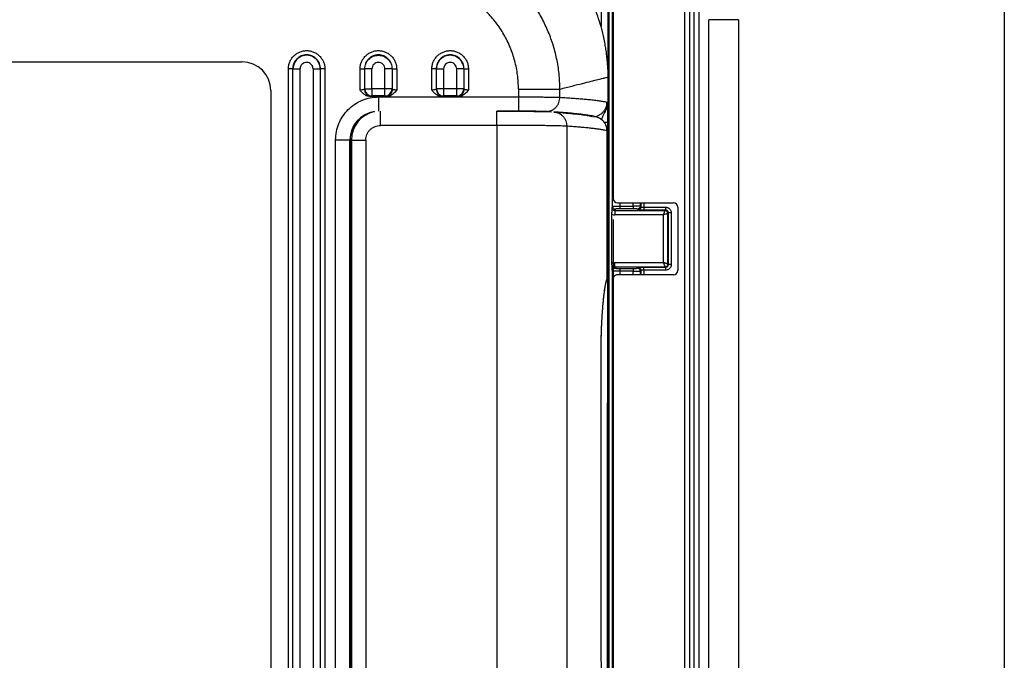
# Model space of a CAD drawing. Extents: x 3 to 428, y 3 to 275.
# Tile 40 of 42: x 368 to 428, y 144 to 183. Entities that reach past the tile are written whole.
import ezdxf

# ---------------------------------------------------------------- set-up
doc = ezdxf.new("R2010")
doc.units = 0
doc.linetypes.add('SLD-SOLID', pattern=[0])
doc.layers.get('0').update_dxf_attribs({"linetype": 'CONTINUOUS'})
doc.layers.add('BORDER', color=7, linetype='SLD-SOLID')
doc.layers.add('DIMENSION', color=7, linetype='SLD-SOLID')
doc.styles.add('SLDTEXTSTYLE1', font='Gothic.ttf', dxfattribs={"width": 0.913})
doc.dimstyles.new('SLDDIMSTYLE2', dxfattribs={"dimtxt": 3.175, "dimasz": 3.302, "dimexe": 0, "dimexo": 0.0625, "dimgap": 0.79375, "dimtad": 0, "dimtih": 1, "dimtoh": 1, "dimdec": 0, "dimlfac": 1.142857, "dimrnd": 1e-09, "dimzin": 12, "dimdsep": 46, "dimtxsty": 'SLDTEXTSTYLE1', "dimsah": 1, "dimcen": 0.09, "dimadec": 0, "dimazin": 0, "dimtfac": 1, "dimtdec": 0, "dimtofl": 0, "dimtmove": 0, "dimatfit": 3, "dimfxl": 1, "dimtolj": 1, "dimtzin": 12, "dimarcsym": 0})

# ---------------------------------------------------------------- blocks, each defined once
blk = doc.blocks.new('_D_7')
at = {"layer": 'DIMENSION'}
for p, q in [((292.199, 170.543), (292.199, 93.039)), ((403.955, 170.543), (403.955, 93.039)), ((292.199, 96.214), (346.197, 96.214)), ((403.955, 96.214), (353.235, 96.214))]:
    blk.add_line(p, q, dxfattribs=at)
for points in [[(292.199, 96.214), (295.501, 95.706), (295.501, 96.722)], [(403.955, 96.214), (400.653, 96.722), (400.653, 95.706)]]:
    blk.add_solid(points, dxfattribs=at)
at = {"layer": 'DIMENSION', "insert": (346.197, 97.75), "char_height": 3.175, "attachment_point": 1, "style": 'SLDTEXTSTYLE1'}
blk.add_mtext('128', dxfattribs=at)
blk = doc.blocks.new('_D_9')
at = {"layer": 'DIMENSION'}
for p, q in [((403.955, 170.543), (403.955, 93.039)), ((411.593, 122.068), (411.593, 93.039)), ((403.955, 96.214), (411.593, 96.214)), ((411.593, 96.214), (418.624, 96.214))]:
    blk.add_line(p, q, dxfattribs=at)
for points in [[(403.955, 96.214), (407.257, 95.706), (407.257, 96.722)], [(411.593, 96.214), (408.291, 96.722), (408.291, 95.706)]]:
    blk.add_solid(points, dxfattribs=at)
at = {"layer": 'DIMENSION', "insert": (418.624, 97.75), "char_height": 3.175, "attachment_point": 1, "style": 'SLDTEXTSTYLE1'}
blk.add_mtext('9', dxfattribs=at)

msp = doc.modelspace()

# ---------------------------------------------------------------- linework, layer by layer
at = {"color": 7, "linetype": 'SLD-SOLID'}
for p, q in [((403.6508, 179.2146), (403.6508, 187.9656)), ((403.7084, 142.5697), (403.7084, 187.9656)), ((403.9169, 171.3478), (403.9169, 187.9656)), ((403.955, 187.9656), (403.955, 171.8131)), ((408.33, 132.0269), (408.33, 185.201)), ((409.205, 132.0269), (409.205, 185.201)), ((411.5934, 182.7156), (409.7821, 182.7156)), ((411.5934, 182.7156), (411.5934, 132.0269)), ((314.8271, 180.1519), (381.3271, 180.1519)), ((384.1491, 124.5894), (384.1491, 179.7144)), ((384.4106, 179.7144), (384.4106, 124.5892)), ((384.4106, 179.7144), (384.4312, 179.7144)), ((384.4312, 179.7144), (384.8671, 179.7144)), ((384.4312, 124.5894), (384.4312, 179.7144)), ((384.8671, 124.5894), (384.8671, 179.7144)), ((385.6622, 179.7144), (386.098, 179.7144)), ((385.6622, 179.7144), (385.6622, 124.5894)), ((386.098, 179.7144), (386.1187, 179.7147)), ((386.098, 179.7144), (386.098, 124.5894)), ((386.1187, 124.5893), (386.1187, 179.7147)), ((386.3802, 179.7144), (386.3802, 124.5894)), ((388.5241, 178.4265), (388.5241, 179.7144)), ((388.8062, 179.7144), (388.7856, 179.7144)), ((388.7856, 179.7144), (388.7856, 178.4824)), ((388.8062, 178.5031), (388.8062, 179.7144)), ((389.2421, 178.5031), (389.2421, 179.7144)), ((390.0372, 178.5031), (390.0372, 179.7144)), ((390.473, 179.7146), (390.473, 178.5031)), ((390.4937, 179.7144), (390.473, 179.7146)), ((390.4937, 178.4824), (390.4937, 179.7144)), ((390.7552, 179.7144), (390.7552, 178.4265)), ((392.8991, 178.4265), (392.8991, 179.7144)), ((393.1606, 179.7144), (393.1812, 179.7144)), ((393.1606, 179.7144), (393.1606, 178.4824)), ((393.1812, 179.7144), (393.6171, 179.7144)), ((393.1812, 178.5031), (393.1812, 179.7144)), ((393.6171, 179.7144), (393.6171, 178.5031)), ((394.848, 179.7144), (394.4122, 179.7144)), ((394.4122, 178.5031), (394.4122, 179.7144)), ((394.848, 179.7144), (394.848, 178.5031)), ((394.8687, 179.7144), (394.848, 179.7144)), ((394.8687, 178.4824), (394.8687, 179.7144)), ((395.1302, 179.7144), (395.1302, 178.4265)), ((403.6508, 179.2146), (403.6396, 179.2156)), ((403.6396, 126.8381), (403.6396, 179.2156)), ((383.0771, 178.4019), (383.0771, 127.6519)), ((388.7856, 178.4824), (388.8062, 178.5031)), ((388.8062, 178.5031), (388.9465, 178.5031)), ((388.9465, 178.5031), (389.2421, 178.5031)), ((389.2421, 178.5031), (389.2421, 178.0672)), ((390.0372, 178.5031), (389.2421, 178.5031)), ((390.3327, 178.5031), (390.0372, 178.5031)), ((390.0372, 178.0672), (390.0372, 178.5031)), ((390.473, 178.5031), (390.3327, 178.5031)), ((390.4937, 178.4824), (390.473, 178.5031)), ((393.1812, 178.5031), (393.1606, 178.4824)), ((393.3215, 178.5031), (393.1812, 178.5031)), ((393.6171, 178.5031), (393.3215, 178.5031)), ((393.6171, 178.5031), (393.6171, 178.0672)), ((394.4122, 178.5031), (393.6171, 178.5031)), ((394.7077, 178.5031), (394.4122, 178.5031)), ((394.4122, 178.0672), (394.4122, 178.5031)), ((394.848, 178.5031), (394.7077, 178.5031)), ((394.8687, 178.4824), (394.848, 178.5031)), ((398.1805, 178.4869), (398.1802, 178.0105)), ((400.7062, 177.9877), (400.7065, 178.4852)), ((389.1562, 178.0256), (389.2214, 178.0466)), ((390.123, 178.0256), (389.1562, 178.0256)), ((389.2421, 178.0672), (389.2214, 178.0466)), ((390.0372, 178.0672), (389.2421, 178.0672)), ((389.6544, 178.0105), (398.1802, 178.0105)), ((390.0578, 178.0466), (390.0372, 178.0672)), ((390.123, 178.0256), (390.0578, 178.0466)), ((393.5964, 178.0466), (393.5312, 178.0256)), ((394.498, 178.0256), (393.5312, 178.0256)), ((393.6171, 178.0672), (393.5964, 178.0466)), ((394.4122, 178.0672), (393.6171, 178.0672)), ((394.4328, 178.0466), (394.4122, 178.0672)), ((394.498, 178.0256), (394.4328, 178.0466)), ((402.9282, 176.7776), (402.8114, 176.7999)), ((396.8691, 176.2733), (389.7621, 176.2733)), ((396.8691, 176.2733), (396.8691, 130.743)), ((401.1254, 176.2263), (401.1254, 130.7899)), ((403.5817, 166.8738), (403.5817, 175.9444)), ((403.5826, 166.8544), (403.5826, 175.9463)), ((387.0298, 131.6654), (387.0298, 175.3859)), ((387.9046, 131.6653), (387.9046, 175.3859)), ((387.9127, 175.3778), (387.9046, 175.3859)), ((387.9127, 175.3778), (387.9127, 131.6734)), ((387.997, 175.3831), (387.997, 131.6331)), ((387.9971, 175.3831), (388.872, 175.3831)), ((388.872, 175.3831), (388.872, 131.6331)), ((403.8861, 171.2554), (403.9169, 171.3478)), ((404.0919, 171.173), (404.0608, 171.0799)), ((404.2176, 171.5506), (407.63, 171.5506)), ((404.3543, 171.3613), (405.1669, 171.3613)), ((405.1669, 171.1866), (404.3543, 171.1866)), ((405.1669, 171.3613), (405.1669, 171.1866)), ((405.472, 171.1306), (405.4291, 171.1735)), ((405.6468, 171.3053), (405.6038, 171.3483)), ((405.8216, 171.2879), (407.1487, 171.2879)), ((405.8216, 171.1197), (405.8216, 171.1132)), ((407.1487, 171.1132), (405.8216, 171.1132)), ((407.1154, 171.0799), (407.1487, 171.1132)), ((407.1487, 171.2879), (407.1487, 171.1132)), ((407.8925, 171.2881), (407.8925, 167.4381)), ((403.8816, 167.8876), (403.8816, 170.8562)), ((404.0608, 171.0799), (404.0608, 170.8177)), ((404.0608, 171.0799), (407.1154, 171.0799)), ((407.028, 170.8177), (404.0608, 170.8177)), ((407.028, 167.926), (407.028, 170.8177)), ((407.2901, 170.9051), (407.3234, 170.9384)), ((407.2901, 167.8386), (407.2901, 170.9051)), ((407.3234, 167.8053), (407.3234, 170.9384)), ((407.4982, 170.9384), (407.4982, 167.8053)), ((403.9169, 167.396), (403.8861, 167.4883)), ((404.0608, 167.926), (407.028, 167.926)), ((404.0608, 167.6639), (407.1154, 167.6639)), ((404.0608, 167.6639), (404.0919, 167.5707)), ((404.3543, 167.5572), (405.1669, 167.5572)), ((405.4291, 167.5702), (405.472, 167.6132)), ((405.8216, 167.6306), (407.1487, 167.6306)), ((405.8216, 167.4558), (405.8216, 167.6306)), ((407.1487, 167.6306), (407.1154, 167.6639)), ((407.1487, 167.6306), (407.1487, 167.4558)), ((407.2901, 167.8386), (407.3234, 167.8053)), ((407.4982, 167.8053), (407.3234, 167.8053)), ((403.9169, 138.6578), (403.9169, 167.396)), ((403.955, 166.9131), (403.955, 139.1406)), ((407.63, 167.1756), (404.2176, 167.1756)), ((405.1669, 167.3824), (404.3543, 167.3824)), ((405.6038, 167.3955), (405.6468, 167.4384)), ((407.1487, 167.4558), (405.8216, 167.4558)), ((403.5817, 166.8738), (403.5805, 166.8544)), ((403.2147, 144.7581), (403.2147, 162.2581)), ((403.2163, 144.7558), (403.2163, 162.2611))]:
    msp.add_line(p, q, dxfattribs=at)
at = {"color": 8, "linetype": 'SLD-SOLID'}
for p, q in [((403.2134, 186.5053), (403.2134, 182.2976)), ((408.6334, 132.0269), (408.6334, 185.201)), ((408.9015, 132.0269), (408.9015, 185.201)), ((409.7821, 132.0269), (409.7821, 182.7156)), ((389.7621, 176.2733), (389.7621, 177.1419)), ((396.8691, 176.2733), (396.8691, 177.1419)), ((396.8691, 177.1356), (398.1802, 177.1356)), ((399.8642, 177.1134), (400.1996, 177.0914)), ((403.5806, 175.9444), (403.5817, 175.9444)), ((403.6069, 176.4562), (403.5838, 140.1842)), ((404.3543, 171.5506), (404.3543, 171.3613)), ((405.1669, 171.3613), (405.1669, 171.5506)), ((405.6038, 171.5506), (405.6038, 171.3483)), ((405.6468, 171.5506), (405.6468, 171.3053)), ((405.8216, 171.5506), (405.8216, 171.2879)), ((404.3543, 167.3824), (404.3543, 167.1756)), ((405.1669, 167.1756), (405.1669, 167.3824)), ((405.6038, 167.3955), (405.6038, 167.1756)), ((405.6468, 167.4384), (405.6468, 167.1756)), ((405.8216, 167.4558), (405.8216, 167.1756)), ((403.2147, 162.2581), (403.2148, 162.2581))]:
    msp.add_line(p, q, dxfattribs=at)
at = {"color": 7, "linetype": 'SLD-SOLID'}
for centre, radius, start, end in [((381.3271, 178.4019), 1.75, 360, 90), ((385.2646, 179.7144), 0.8334, 0, 180.000003), ((394.0146, 179.7144), 0.8334, 360, 180.000003), ((389.2253, 178.4863), 0.4398, 180.508119, 269.491881), ((389.246, 178.507), 0.4397, 180.507507, 269.492493), ((390.0333, 178.507), 0.4398, 270.508335, 359.491665), ((393.6003, 178.4863), 0.4398, 180.508119, 269.491881), ((393.621, 178.507), 0.4398, 180.508119, 269.491881), ((394.4083, 178.507), 0.4398, 270.508119, 359.491881), ((389.7621, 175.3831), 1.765, 101.750316, 180), ((404.0919, 171.3481), 0.1751, 180.096345, 269.972544), ((405.4715, 171.3059), 0.1753, 270.183836, 359.817767), ((407.63, 171.2881), 0.2625, 0, 90), ((407.1148, 170.9046), 0.1753, 0.181696, 89.816701), ((404.0919, 167.3957), 0.1751, 90.027233, 179.903878), ((405.4285, 167.3949), 0.1753, 0.184375, 89.816159), ((407.63, 167.4381), 0.2625, 270, 0)]:
    msp.add_arc(centre, radius, start, end, dxfattribs=at)
at = {"color": 8, "linetype": 'SLD-SOLID'}
msp.add_arc((389.6344, 175.3956), 1.7298, 97.685415, 180.324191, dxfattribs=at)
at = {"color": 7, "linetype": 'SLD-SOLID'}
for centre, major_axis, start_param, end_param in [((404.2176, 171.8131), (-0.2626, 0), 0, 1.5707963), ((404.2176, 166.9131), (0.2626, 0), 1.5707963, 3.1415927)]:
    msp.add_ellipse(centre, major_axis=major_axis, ratio=0.9996573, start_param=start_param, end_param=end_param, dxfattribs=at)
for points, knots in [([(400.7065, 178.4852), (400.6955, 178.8001), (400.6737, 179.4255), (400.5214, 180.347), (400.2876, 181.2367), (399.9698, 182.0869), (399.5764, 182.8909), (399.1143, 183.6429), (398.5905, 184.3377), (398.0072, 184.9777), (397.3642, 185.5622), (396.6608, 186.0897), (395.9025, 186.5523), (395.0952, 186.9436), (394.2452, 187.2578), (393.3596, 187.4875), (392.4463, 187.6362), (391.8276, 187.6572), (391.5168, 187.6677)], [0, 0, 0, 0, 0.0655642, 0.1302516, 0.194027, 0.2569246, 0.3189747, 0.3801636, 0.4404797, 0.4999266, 0.5602462, 0.6211903, 0.682763, 0.7449515, 0.8077437, 0.8711715, 0.9352693, 1, 1, 1, 1]), ([(398.1805, 178.4869), (398.1698, 178.7763), (398.1484, 179.3559), (397.972, 180.2108), (397.6945, 181.0379), (397.308, 181.8227), (396.8222, 182.5509), (396.245, 183.2097), (395.5862, 183.7871), (394.8578, 184.2734), (394.0724, 184.6601), (393.2446, 184.938), (392.3889, 185.1147), (391.8086, 185.136), (391.5188, 185.1467)], [0, 0, 0, 0, 0.082974, 0.1661376, 0.2493742, 0.3327058, 0.4163536, 0.499822, 0.5832686, 0.6669538, 0.7503812, 0.8336545, 0.9169211, 1, 1, 1, 1]), ([(403.2134, 182.2976), (403.1505, 182.5083), (403.0248, 182.9297), (402.788, 183.549), (402.5183, 184.1581), (402.3076, 184.5511), (402.2022, 184.7476)], [0, 0, 0, 0, 0.2482522, 0.4965002, 0.7482469, 1, 1, 1, 1]), ([(403.6508, 179.2146), (403.6509, 179.3284), (403.6511, 179.5666), (403.6266, 179.8995), (403.5894, 180.2474), (403.559, 180.579), (403.5162, 180.9115), (403.4577, 181.2574), (403.3831, 181.6219), (403.3004, 181.9764), (403.2407, 182.1969), (403.2134, 182.2976)], [0, 0, 0, 0, 0.1082464, 0.2265614, 0.3321266, 0.4467473, 0.5456188, 0.6536414, 0.7830465, 0.9009509, 1, 1, 1, 1]), ([(384.1491, 179.7144), (384.1532, 179.7876), (384.1613, 179.9339), (384.2286, 180.1448), (384.3315, 180.3394), (384.472, 180.5094), (384.642, 180.6491), (384.8365, 180.752), (385.0471, 180.8163), (385.2662, 180.8369), (385.4853, 180.8156), (385.6955, 180.7508), (385.8896, 180.6474), (386.059, 180.5076), (386.1989, 180.3375), (386.3012, 180.1432), (386.3682, 179.9329), (386.3762, 179.7873), (386.3802, 179.7144)], [0, 0, 0, 0, 0.062668, 0.1251755, 0.1879988, 0.2504828, 0.3128761, 0.375513, 0.4379143, 0.5004989, 0.5629236, 0.6254372, 0.6878727, 0.7503245, 0.812545, 0.8754055, 0.9375944, 1, 1, 1, 1]), ([(388.5241, 179.7144), (388.5281, 179.7872), (388.5361, 179.9328), (388.603, 180.1431), (388.7053, 180.3374), (388.8451, 180.5075), (389.0146, 180.6474), (389.2086, 180.7507), (389.4189, 180.8156), (389.6378, 180.8368), (389.857, 180.8163), (390.0675, 180.7521), (390.2621, 180.6491), (390.4321, 180.5095), (390.5726, 180.3395), (390.6755, 180.145), (390.743, 179.934), (390.7511, 179.7877), (390.7552, 179.7144)], [0, 0, 0, 0, 0.0623474, 0.1246023, 0.1873655, 0.2497225, 0.3120186, 0.3745877, 0.4369653, 0.4995245, 0.5619698, 0.6245002, 0.6869961, 0.7495295, 0.8118745, 0.8748091, 0.9372629, 1, 1, 1, 1]), ([(392.8991, 179.7144), (392.9032, 179.7876), (392.9113, 179.9339), (392.9786, 180.1448), (393.0815, 180.3394), (393.222, 180.5094), (393.392, 180.6491), (393.5865, 180.752), (393.7971, 180.8163), (394.0162, 180.8369), (394.2353, 180.8156), (394.4455, 180.7508), (394.6396, 180.6474), (394.809, 180.5076), (394.9489, 180.3375), (395.0512, 180.1432), (395.1182, 179.9329), (395.1262, 179.7873), (395.1302, 179.7144)], [0, 0, 0, 0, 0.062668, 0.1251757, 0.1879985, 0.2504825, 0.3128758, 0.3755127, 0.437914, 0.5004986, 0.5629232, 0.6254368, 0.6878723, 0.7503247, 0.8125446, 0.8754055, 0.9375944, 1, 1, 1, 1]), ([(386.1187, 179.7147), (386.1058, 179.8264), (386.08, 180.0499), (385.8825, 180.3341), (385.6002, 180.524), (385.2645, 180.5906), (384.9288, 180.5239), (384.6466, 180.334), (384.4491, 180.0497), (384.4234, 179.8262), (384.4106, 179.7144)], [0, 0, 0, 0, 0.1249997, 0.2499999, 0.3749996, 0.4999995, 0.6250001, 0.7499998, 0.8749998, 1, 1, 1, 1]), ([(385.6622, 179.7144), (385.6566, 179.7643), (385.6453, 179.867), (385.5558, 179.9995), (385.4243, 180.0899), (385.2676, 180.1224), (385.1104, 180.0922), (384.9779, 180.0039), (384.8852, 179.8712), (384.8731, 179.7666), (384.8671, 179.7144)], [0, 0, 0, 0, 0.120111, 0.2466988, 0.3721083, 0.4976791, 0.6232768, 0.748848, 0.8744346, 1, 1, 1, 1]), ([(390.4937, 179.7144), (390.4808, 179.8262), (390.4551, 180.0497), (390.2576, 180.334), (389.9753, 180.5239), (389.6396, 180.5906), (389.3039, 180.5239), (389.0216, 180.334), (388.8241, 180.0497), (388.7984, 179.8262), (388.7856, 179.7144)], [0, 0, 0, 0, 0.1250001, 0.2499997, 0.3749994, 0.5000001, 0.6249995, 0.7500003, 0.8749999, 1, 1, 1, 1]), ([(388.8062, 179.7144), (388.8188, 179.8234), (388.8438, 180.0416), (389.0365, 180.319), (389.3119, 180.5043), (389.6395, 180.5695), (389.9671, 180.5044), (390.2426, 180.3191), (390.4353, 180.0418), (390.4605, 179.8236), (390.473, 179.7146)], [0, 0, 0, 0, 0.1250001, 0.2499993, 0.3750003, 0.4999997, 0.6250006, 0.7500001, 0.8749999, 1, 1, 1, 1]), ([(390.0372, 179.7144), (390.0311, 179.7665), (390.0191, 179.8707), (389.927, 180.0032), (389.7952, 180.0914), (389.6389, 180.1223), (389.4827, 180.0909), (389.3513, 180.0023), (389.26, 179.8699), (389.248, 179.7661), (389.2421, 179.7144)], [0, 0, 0, 0, 0.1251598, 0.2504743, 0.3755349, 0.5005753, 0.6255803, 0.7505151, 0.8756708, 1, 1, 1, 1]), ([(394.8687, 179.7144), (394.8558, 179.8261), (394.8301, 180.0497), (394.6326, 180.334), (394.3504, 180.5239), (394.0146, 180.5906), (393.6789, 180.5239), (393.3966, 180.334), (393.1991, 180.0497), (393.1734, 179.8262), (393.1606, 179.7144)], [0, 0, 0, 0, 0.1249997, 0.2499999, 0.3749999, 0.5000001, 0.6249993, 0.7499993, 0.8749997, 1, 1, 1, 1]), ([(394.4122, 179.7144), (394.4066, 179.7643), (394.3953, 179.867), (394.3058, 179.9995), (394.1743, 180.0899), (394.0176, 180.1224), (393.8604, 180.0922), (393.7279, 180.0039), (393.6352, 179.8712), (393.6231, 179.7666), (393.6171, 179.7144)], [0, 0, 0, 0, 0.1201117, 0.2466996, 0.3721093, 0.4976777, 0.6232756, 0.7488491, 0.8744344, 1, 1, 1, 1]), ([(384.4106, 179.7144), (384.4043, 179.7144), (384.3916, 179.7144), (384.3301, 179.7144), (384.2465, 179.7144), (384.1816, 179.7144), (384.1491, 179.7144)], [0, 0, 0, 0, 0.2500044, 0.5000049, 0.7500041, 1, 1, 1, 1]), ([(386.3802, 179.7144), (386.3477, 179.7144), (386.2827, 179.7144), (386.1991, 179.7145), (386.1376, 179.7146), (386.125, 179.7146), (386.1187, 179.7147)], [0, 0, 0, 0, 0.2499959, 0.4999951, 0.7499956, 1, 1, 1, 1]), ([(388.5241, 179.7144), (388.5566, 179.7144), (388.6215, 179.7144), (388.7051, 179.7144), (388.7666, 179.7144), (388.7793, 179.7144), (388.7856, 179.7144)], [0, 0, 0, 0, 0.2499959, 0.4999951, 0.7499956, 1, 1, 1, 1]), ([(389.2421, 179.7144), (389.1879, 179.7144), (389.0796, 179.7144), (388.9404, 179.7144), (388.8379, 179.7144), (388.8168, 179.7144), (388.8062, 179.7144)], [0, 0, 0, 0, 0.2500026, 0.5000007, 0.749999, 1, 1, 1, 1]), ([(390.473, 179.7146), (390.4625, 179.7146), (390.4414, 179.7145), (390.3389, 179.7145), (390.1996, 179.7144), (390.0913, 179.7144), (390.0372, 179.7144)], [0, 0, 0, 0, 0.2500015, 0.5000033, 0.7500019, 1, 1, 1, 1]), ([(390.4937, 179.7144), (390.5, 179.7144), (390.5126, 179.7144), (390.5741, 179.7144), (390.6577, 179.7144), (390.7227, 179.7144), (390.7552, 179.7144)], [0, 0, 0, 0, 0.2500011, 0.5000041, 0.7500032, 1, 1, 1, 1]), ([(393.1606, 179.7144), (393.1542, 179.7144), (393.1416, 179.7144), (393.0801, 179.7144), (392.9965, 179.7144), (392.9316, 179.7144), (392.8991, 179.7144)], [0, 0, 0, 0, 0.2500041, 0.5000043, 0.7499962, 1, 1, 1, 1]), ([(394.8687, 179.7144), (394.875, 179.7144), (394.8876, 179.7144), (394.9491, 179.7144), (395.0327, 179.7144), (395.0977, 179.7144), (395.1302, 179.7144)], [0, 0, 0, 0, 0.249999, 0.4999999, 0.749997, 1, 1, 1, 1]), ([(400.7065, 178.4852), (400.9596, 178.5497), (401.4654, 178.6784), (402.092, 178.8371), (402.6202, 178.97), (403.0407, 179.0747), (403.3526, 179.151), (403.5648, 179.2013), (403.6147, 179.2108), (403.6396, 179.2156)], [0, 0, 0, 0, 0.1435108, 0.2868037, 0.4298785, 0.572735, 0.7153726, 0.8577931, 1, 1, 1, 1]), ([(388.7856, 178.4824), (388.7789, 178.4747), (388.7671, 178.4611), (388.7195, 178.4459), (388.6716, 178.4367), (388.6099, 178.4288), (388.5581, 178.4274), (388.5241, 178.4265)], [0, 0, 0, 0, 0.2625527, 0.4662704, 0.6065015, 0.7422644, 1, 1, 1, 1]), ([(389.1562, 178.0256), (389.0991, 178.031), (388.9812, 178.042), (388.8136, 178.1279), (388.658, 178.2578), (388.5702, 178.3685), (388.5241, 178.4265)], [0, 0, 0, 0, 0.2201173, 0.454643, 0.714066, 1, 1, 1, 1]), ([(390.4937, 178.4824), (390.4867, 178.4256), (390.4729, 178.3119), (390.3719, 178.1683), (390.2283, 178.0673), (390.1147, 178.0535), (390.0578, 178.0466)], [0, 0, 0, 0, 0.2500013, 0.4999997, 0.7500015, 1, 1, 1, 1]), ([(390.7552, 178.4265), (390.7228, 178.3857), (390.663, 178.3102), (390.5646, 178.209), (390.4458, 178.1182), (390.2987, 178.042), (390.1803, 178.031), (390.123, 178.0256)], [0, 0, 0, 0, 0.2012658, 0.372712, 0.5438433, 0.7790712, 1, 1, 1, 1]), ([(390.7552, 178.4265), (390.729, 178.4271), (390.6757, 178.4282), (390.5967, 178.4374), (390.5397, 178.4516), (390.5044, 178.4674), (390.4974, 178.4772), (390.4937, 178.4824)], [0, 0, 0, 0, 0.1991882, 0.405748, 0.6631365, 0.8217534, 1, 1, 1, 1]), ([(393.1606, 178.4824), (393.1539, 178.4747), (393.1421, 178.4611), (393.0945, 178.4459), (393.0466, 178.4367), (392.9849, 178.4288), (392.9331, 178.4274), (392.8991, 178.4265)], [0, 0, 0, 0, 0.2625498, 0.4662717, 0.6065025, 0.742265, 1, 1, 1, 1]), ([(393.5312, 178.0256), (393.474, 178.031), (393.3556, 178.0421), (393.1877, 178.1286), (393.0323, 178.2585), (392.9448, 178.3689), (392.8991, 178.4265)], [0, 0, 0, 0, 0.2207835, 0.4562719, 0.7163002, 1, 1, 1, 1]), ([(394.8687, 178.4824), (394.8617, 178.4256), (394.8479, 178.3119), (394.7469, 178.1683), (394.6033, 178.0673), (394.4897, 178.0535), (394.4328, 178.0466)], [0, 0, 0, 0, 0.2499994, 0.4999969, 0.7499977, 1, 1, 1, 1]), ([(395.1302, 178.4265), (395.0978, 178.3857), (395.0379, 178.3101), (394.9395, 178.2089), (394.8207, 178.1182), (394.6737, 178.042), (394.5553, 178.031), (394.498, 178.0256)], [0, 0, 0, 0, 0.2013587, 0.3728656, 0.5439886, 0.7791369, 1, 1, 1, 1]), ([(395.1302, 178.4265), (395.104, 178.4271), (395.0507, 178.4282), (394.9717, 178.4374), (394.9147, 178.4516), (394.8793, 178.4674), (394.8724, 178.4772), (394.8687, 178.4824)], [0, 0, 0, 0, 0.1991871, 0.4057532, 0.6631346, 0.8217544, 1, 1, 1, 1]), ([(398.1805, 178.4869), (398.3156, 178.4868), (398.5913, 178.4866), (399.0013, 178.4864), (399.4005, 178.4861), (399.7715, 178.4859), (400.0985, 178.4856), (400.3675, 178.4855), (400.577, 178.4853), (400.6639, 178.4853), (400.7065, 178.4852)], [0, 0, 0, 0, 0.1192422, 0.243286, 0.3707523, 0.5000005, 0.629248, 0.7567141, 0.8807587, 1, 1, 1, 1]), ([(387.0298, 175.3859), (387.0393, 175.5569), (387.0583, 175.8993), (387.2149, 176.3938), (387.4556, 176.852), (387.7859, 177.2525), (388.186, 177.5832), (388.6442, 177.8246), (389.1395, 177.982), (389.4828, 178.001), (389.6544, 178.0105)], [0, 0, 0, 0, 0.1244092, 0.2490926, 0.3744668, 0.4996898, 0.6248723, 0.7502413, 0.8752226, 1, 1, 1, 1]), ([(389.6544, 178.0105), (389.6543, 177.8971), (389.6543, 177.6703), (389.6543, 177.3832), (389.6543, 177.1801), (389.6543, 177.1504), (389.6543, 177.1356)], [0, 0, 0, 0, 0.2500006, 0.4999997, 0.7499988, 1, 1, 1, 1]), ([(398.1802, 178.0105), (398.1802, 177.8971), (398.1802, 177.6703), (398.1802, 177.3832), (398.1802, 177.1801), (398.1802, 177.1504), (398.1802, 177.1356)], [0, 0, 0, 0, 0.2500006, 0.4999997, 0.7499988, 1, 1, 1, 1]), ([(398.1802, 178.0105), (398.316, 178.0104), (398.5927, 178.0102), (398.9188, 178.0091), (399.1594, 178.008), (399.3182, 178.0072), (399.4727, 178.0062), (399.622, 178.0052), (399.8067, 178.0036), (400.0354, 178.0012), (400.2971, 177.9976), (400.545, 177.9931), (400.6507, 177.9896), (400.7062, 177.9877)], [0, 0, 0, 0, 0.1198422, 0.2440946, 0.2947661, 0.3458148, 0.3971322, 0.448606, 0.5001235, 0.596642, 0.7139661, 0.8497352, 1, 1, 1, 1]), ([(399.8642, 177.1134), (399.9698, 177.1255), (400.1322, 177.1442), (400.3277, 177.2535), (400.4623, 177.3664), (400.571, 177.5062), (400.6764, 177.7093), (400.6944, 177.878), (400.7062, 177.9877)], [0, 0, 0, 0, 0.2395308, 0.3684083, 0.5000003, 0.6315913, 0.7604688, 1, 1, 1, 1]), ([(400.7062, 177.9877), (400.843, 177.979), (401.1207, 177.9614), (401.5048, 177.9345), (401.8033, 177.9118), (402.0264, 177.8936), (402.1844, 177.8801), (402.3383, 177.8662), (402.494, 177.8513), (402.717, 177.8283), (402.9815, 177.7973), (403.2455, 177.7589), (403.453, 177.72), (403.5342, 177.6938), (403.5751, 177.6805)], [0, 0, 0, 0, 0.0852367, 0.1731064, 0.2636035, 0.3071765, 0.3513316, 0.3960678, 0.443132, 0.4970129, 0.6190735, 0.7436009, 0.8705811, 1, 1, 1, 1]), ([(399.957, 177.1156), (399.9433, 177.1161), (399.8924, 177.118), (399.7761, 177.1211), (399.6219, 177.1249), (399.4496, 177.1284), (399.2625, 177.1317), (399.014, 177.1354), (398.6948, 177.1394), (398.2943, 177.143), (397.9481, 177.1453), (397.672, 177.1465), (397.4738, 177.1472), (397.2738, 177.1478), (397.072, 177.1481), (396.9369, 177.1481), (396.8691, 177.1481)], [0, 0, 0, 0, 0.0258202, 0.096381, 0.1663019, 0.2359912, 0.3058598, 0.3763151, 0.4956283, 0.6138696, 0.733043, 0.7865875, 0.8398758, 0.8930871, 0.9464021, 1, 1, 1, 1]), ([(398.7394, 177.125), (398.6832, 177.1255), (398.559, 177.1265), (398.3516, 177.1274), (398.2019, 177.1275), (398.1268, 177.1276)], [0, 0, 0, 0, 0.2928884, 0.6456932, 1, 1, 1, 1]), ([(398.1802, 177.1356), (398.2744, 177.1355), (398.4628, 177.1354), (398.7384, 177.1341), (399.0003, 177.1322), (399.2405, 177.1295), (399.4536, 177.1262), (399.6313, 177.1224), (399.7748, 177.1181), (399.8344, 177.1149), (399.8642, 177.1134)], [0, 0, 0, 0, 0.1246508, 0.2492938, 0.3745887, 0.5000025, 0.6251825, 0.7506852, 0.8752384, 1, 1, 1, 1]), ([(402.9307, 176.7905), (402.8941, 176.7998), (402.8163, 176.8196), (402.675, 176.8483), (402.5104, 176.8773), (402.3217, 176.906), (402.1067, 176.9348), (401.8136, 176.9696), (401.4215, 177.0099), (400.918, 177.055), (400.5279, 177.0845), (400.3369, 177.099)], [0, 0, 0, 0, 0.0736017, 0.1562547, 0.2415123, 0.3306905, 0.4250175, 0.5240518, 0.6845551, 0.8455412, 1, 1, 1, 1]), ([(403.5751, 177.6805), (403.5776, 177.6394), (403.582, 177.5659), (403.5882, 177.4433), (403.5937, 177.3128), (403.5986, 177.1591), (403.6024, 176.9941), (403.606, 176.7637), (403.6065, 176.5775), (403.6069, 176.4562)], [0, 0, 0, 0, 0.1370351, 0.2450228, 0.3843147, 0.510445, 0.6405502, 0.7658843, 1, 1, 1, 1]), ([(403.5778, 175.9362), (403.575, 175.9936), (403.5695, 176.1086), (403.5185, 176.2745), (403.4382, 176.4275), (403.3289, 176.5615), (403.1957, 176.672), (403.0433, 176.7521), (402.9118, 176.7974), (402.8319, 176.8033), (402.8091, 176.805)], [0, 0, 0, 0, 0.1353899, 0.2706529, 0.4058731, 0.5410319, 0.6761397, 0.8112047, 0.9462477, 1, 1, 1, 1]), ([(388.872, 175.3831), (388.8839, 175.4951), (388.9024, 175.668), (389.0133, 175.8754), (389.1284, 176.0171), (389.27, 176.1321), (389.4774, 176.2429), (389.6502, 176.2613), (389.7621, 176.2733)], [0, 0, 0, 0, 0.239442, 0.3698892, 0.4999995, 0.630447, 0.7605578, 1, 1, 1, 1]), ([(401.1254, 176.2263), (401.0756, 176.2288), (400.9789, 176.2336), (400.7591, 176.2403), (400.5355, 176.2455), (400.3289, 176.2495), (400.1548, 176.2525), (399.9756, 176.2552), (399.7934, 176.2576), (399.5391, 176.2607), (399.1982, 176.264), (398.7569, 176.2674), (398.2222, 176.2704), (397.5911, 176.2728), (397.1081, 176.2731), (396.8691, 176.2733)], [0, 0, 0, 0, 0.0953577, 0.1856328, 0.2706713, 0.3192097, 0.3658813, 0.4106882, 0.4536285, 0.494699, 0.5817397, 0.6676561, 0.752445, 0.8775133, 1, 1, 1, 1]), ([(403.5817, 175.9444), (403.5297, 175.9568), (403.4276, 175.9813), (403.2202, 176.0172), (402.9824, 176.0516), (402.7152, 176.0846), (402.426, 176.116), (402.1196, 176.1457), (401.8003, 176.1738), (401.4722, 176.2006), (401.239, 176.2179), (401.1254, 176.2263)], [0, 0, 0, 0, 0.1313002, 0.2577344, 0.3792951, 0.4959859, 0.6078113, 0.7129065, 0.8133064, 0.9090054, 1, 1, 1, 1]), ([(387.0298, 175.3859), (387.1431, 175.3859), (387.3699, 175.3859), (387.6571, 175.3859), (387.8601, 175.3859), (387.8898, 175.3859), (387.9046, 175.3859)], [0, 0, 0, 0, 0.2500005, 0.4999995, 0.7499992, 1, 1, 1, 1]), ([(403.8816, 170.8562), (403.8816, 170.8742), (403.8817, 170.9105), (403.8819, 170.9644), (403.8823, 171.0174), (403.8828, 171.0686), (403.8835, 171.1183), (403.8846, 171.1827), (403.8855, 171.2261), (403.8861, 171.2554)], [0, 0, 0, 0, 0.1098026, 0.2212223, 0.3369398, 0.4593537, 0.5832844, 0.7188621, 1, 1, 1, 1]), ([(404.0608, 171.0799), (404.015, 171.0798), (403.9695, 171.0987), (403.9048, 171.1637), (403.8861, 171.2095), (403.8861, 171.2554)], [0, 0, 0, 0, 0.5, 0.5, 1, 1, 1, 1]), ([(403.9169, 171.3478), (403.9182, 171.3485), (403.9207, 171.3498), (403.9359, 171.3518), (403.958, 171.3536), (403.9867, 171.3553), (404.0206, 171.3567), (404.0585, 171.358), (404.0992, 171.359), (404.1418, 171.3598), (404.1854, 171.3604), (404.2289, 171.3609), (404.2719, 171.3611), (404.3136, 171.3613), (404.341, 171.3613), (404.3543, 171.3613)], [0, 0, 0, 0, 0.0948562, 0.1867216, 0.2756018, 0.3614998, 0.4444169, 0.5243524, 0.6013006, 0.6752569, 0.7462148, 0.8141726, 0.8791243, 0.9410697, 1, 1, 1, 1]), ([(404.3543, 171.1866), (404.3398, 171.1865), (404.311, 171.1864), (404.269, 171.1859), (404.2256, 171.1849), (404.1823, 171.1833), (404.138, 171.1808), (404.1005, 171.1774), (404.0948, 171.1745), (404.0919, 171.173)], [0, 0, 0, 0, 0.1070832, 0.2120342, 0.3175747, 0.4540387, 0.594293, 0.7952494, 1, 1, 1, 1]), ([(404.3543, 171.3613), (404.3543, 171.3207), (404.3543, 171.274), (404.3543, 171.2067), (404.3543, 171.1886), (404.3543, 171.1866)], [0, 0, 0, 0, 0.5, 0.5, 1, 1, 1, 1]), ([(405.6038, 171.3483), (405.6019, 171.3489), (405.598, 171.3502), (405.5815, 171.352), (405.5584, 171.3536), (405.5292, 171.3551), (405.4952, 171.3564), (405.4576, 171.3575), (405.4173, 171.3585), (405.3753, 171.3594), (405.3326, 171.3601), (405.2899, 171.3606), (405.2478, 171.361), (405.2069, 171.3613), (405.18, 171.3613), (405.1669, 171.3613)], [0, 0, 0, 0, 0.0947417, 0.186514, 0.2753168, 0.3611498, 0.4440129, 0.5239059, 0.6008289, 0.6747817, 0.7457646, 0.8137776, 0.8788209, 0.9408949, 1, 1, 1, 1]), ([(405.4291, 171.1735), (405.4275, 171.1743), (405.4244, 171.1758), (405.4109, 171.178), (405.3901, 171.1802), (405.3597, 171.1823), (405.3128, 171.1844), (405.248, 171.1862), (405.1941, 171.1864), (405.1669, 171.1866)], [0, 0, 0, 0, 0.1115487, 0.2205695, 0.3299733, 0.4613328, 0.595838, 0.7960949, 1, 1, 1, 1]), ([(405.6038, 171.3483), (405.6037, 171.3026), (405.5848, 171.2572), (405.5201, 171.1925), (405.4748, 171.1736), (405.4291, 171.1735)], [0, 0, 0, 0, 0.5, 0.5, 1, 1, 1, 1]), ([(405.6468, 171.3053), (405.6484, 171.3039), (405.6515, 171.3012), (405.6668, 171.2977), (405.6876, 171.2947), (405.7125, 171.2923), (405.7396, 171.2903), (405.7675, 171.289), (405.7949, 171.2881), (405.8129, 171.288), (405.8216, 171.2879)], [0, 0, 0, 0, 0.1526721, 0.2974162, 0.4342394, 0.5631512, 0.6841641, 0.7972946, 0.902564, 1, 1, 1, 1]), ([(405.8216, 171.1132), (405.7944, 171.1132), (405.7617, 171.1133), (405.7314, 171.1139), (405.7263, 171.114)], [0, 0, 0, 0, 0.8296623, 1, 1, 1, 1]), ([(407.1487, 171.2879), (407.1674, 171.2871), (407.2044, 171.2853), (407.2583, 171.272), (407.3093, 171.2506), (407.3621, 171.2179), (407.4137, 171.1709), (407.4592, 171.1053), (407.4917, 171.0266), (407.496, 170.9682), (407.4982, 170.9384)], [0, 0, 0, 0, 0.1025042, 0.2022952, 0.3019065, 0.4038847, 0.5409629, 0.6808873, 0.8377091, 1, 1, 1, 1]), ([(407.3234, 170.9384), (407.3226, 170.9515), (407.321, 170.9778), (407.3075, 171.0151), (407.2866, 171.0486), (407.2587, 171.0765), (407.2252, 171.0973), (407.1879, 171.1107), (407.1618, 171.1124), (407.1487, 171.1132)], [0, 0, 0, 0, 0.1433385, 0.2863045, 0.4290248, 0.5716268, 0.7142383, 0.8569869, 1, 1, 1, 1]), ([(407.028, 170.8177), (407.0334, 170.8339), (407.0439, 170.865), (407.0583, 170.9085), (407.0707, 170.946), (407.0812, 170.9775), (407.0953, 171.0197), (407.1102, 171.0649), (407.1137, 171.075), (407.1154, 171.0799)], [0, 0, 0, 0, 0.1253132, 0.2406656, 0.3460799, 0.4415879, 0.5272343, 0.772024, 1, 1, 1, 1]), ([(407.2901, 170.9051), (407.2885, 170.9046), (407.2853, 170.9035), (407.2699, 170.8983), (407.2465, 170.8905), (407.2057, 170.877), (407.1344, 170.8532), (407.0661, 170.8304), (407.028, 170.8177)], [0, 0, 0, 0, 0.1128442, 0.2294237, 0.3500951, 0.4751796, 0.7069605, 1, 1, 1, 1]), ([(407.4982, 170.9384), (407.4539, 170.9384), (407.4098, 170.9384), (407.3456, 170.9384), (407.3257, 170.9384), (407.3234, 170.9384)], [0, 0, 0, 0, 0.5, 0.5, 1, 1, 1, 1]), ([(403.8816, 167.8876), (403.9007, 167.8952), (403.9388, 167.9103), (403.9993, 167.9233), (404.0402, 167.9251), (404.0608, 167.926)], [0, 0, 0, 0, 0.3340292, 0.6651878, 1, 1, 1, 1]), ([(403.8861, 167.4883), (403.8855, 167.5176), (403.8846, 167.5606), (403.8835, 167.6249), (403.8827, 167.6893), (403.8818, 167.7754), (403.8817, 167.851), (403.8816, 167.8876)], [0, 0, 0, 0, 0.2808333, 0.4137319, 0.5405681, 0.777715, 1, 1, 1, 1]), ([(403.8861, 167.4883), (403.8861, 167.5343), (403.9049, 167.5801), (403.9695, 167.6451), (404.0151, 167.6639), (404.0608, 167.6639)], [0, 0, 0, 0, 0.5, 0.5, 1, 1, 1, 1]), ([(404.0608, 167.6639), (404.0608, 167.667), (404.0608, 167.6947), (404.0608, 167.796), (404.0608, 167.8658), (404.0608, 167.926)], [0, 0, 0, 0, 0.5, 0.5, 1, 1, 1, 1]), ([(404.0919, 167.5707), (404.093, 167.5699), (404.0952, 167.5683), (404.1077, 167.5661), (404.128, 167.5638), (404.1583, 167.5616), (404.2057, 167.5594), (404.2716, 167.5576), (404.3266, 167.5573), (404.3543, 167.5572)], [0, 0, 0, 0, 0.1117817, 0.2209609, 0.3306051, 0.4620592, 0.5966647, 0.7965061, 1, 1, 1, 1]), ([(404.3543, 167.5572), (404.3543, 167.5549), (404.3543, 167.535), (404.3543, 167.4708), (404.3543, 167.4267), (404.3543, 167.3824)], [0, 0, 0, 0, 0.5, 0.5, 1, 1, 1, 1]), ([(405.1669, 167.5572), (405.1811, 167.5572), (405.2092, 167.5573), (405.2502, 167.5579), (405.2927, 167.5588), (405.3354, 167.5603), (405.3796, 167.5627), (405.4179, 167.566), (405.4253, 167.5688), (405.4291, 167.5702)], [0, 0, 0, 0, 0.1068757, 0.2116776, 0.3169898, 0.4532939, 0.5933542, 0.7947825, 1, 1, 1, 1]), ([(405.1669, 167.5572), (405.1669, 167.5549), (405.1669, 167.535), (405.1669, 167.4708), (405.1669, 167.4267), (405.1669, 167.3824)], [0, 0, 0, 0, 0.5, 0.5, 1, 1, 1, 1]), ([(405.6468, 167.4384), (405.6467, 167.4841), (405.6278, 167.5295), (405.5631, 167.5942), (405.5177, 167.6131), (405.472, 167.6132)], [0, 0, 0, 0, 0.5, 0.5, 1, 1, 1, 1]), ([(405.7074, 167.6295), (405.71, 167.6296), (405.7446, 167.6305), (405.7846, 167.6305), (405.8216, 167.6306)], [0, 0, 0, 0, 0.0752937, 1, 1, 1, 1]), ([(407.028, 167.926), (407.0422, 167.9211), (407.0699, 167.9115), (407.1097, 167.8984), (407.1457, 167.8866), (407.1774, 167.8761), (407.2049, 167.8671), (407.2405, 167.8552), (407.2776, 167.8429), (407.286, 167.84), (407.2901, 167.8386)], [0, 0, 0, 0, 0.1103051, 0.2150315, 0.3142077, 0.4078677, 0.4960519, 0.5788093, 0.7948289, 1, 1, 1, 1]), ([(407.1154, 167.6639), (407.1149, 167.6652), (407.114, 167.668), (407.1097, 167.6806), (407.1034, 167.6997), (407.0909, 167.7372), (407.0669, 167.8104), (407.0417, 167.8853), (407.028, 167.926)], [0, 0, 0, 0, 0.1017907, 0.2061625, 0.3133791, 0.4236837, 0.6869314, 1, 1, 1, 1]), ([(407.1154, 167.6639), (407.163, 167.664), (407.2118, 167.6865), (407.2578, 167.7354), (407.2688, 167.7527), (407.2851, 167.7922), (407.29, 167.815), (407.2901, 167.8386)], [0, 0, 0, 0, 0.5, 0.5, 0.75, 0.75, 1, 1, 1, 1]), ([(407.1487, 167.6306), (407.1618, 167.6314), (407.188, 167.633), (407.2254, 167.6465), (407.2588, 167.6674), (407.2867, 167.6953), (407.3075, 167.7288), (407.321, 167.7661), (407.3226, 167.7922), (407.3234, 167.8053)], [0, 0, 0, 0, 0.1433385, 0.2863045, 0.4290248, 0.5716268, 0.7142383, 0.8569869, 1, 1, 1, 1]), ([(407.4982, 167.8053), (407.4973, 167.7866), (407.4956, 167.7496), (407.4822, 167.6957), (407.4609, 167.6447), (407.4281, 167.5919), (407.3811, 167.5402), (407.3156, 167.4948), (407.2369, 167.4623), (407.1784, 167.458), (407.1487, 167.4558)], [0, 0, 0, 0, 0.1025042, 0.2022952, 0.3019065, 0.4038847, 0.5409629, 0.6808873, 0.8377091, 1, 1, 1, 1]), ([(404.3543, 167.3824), (404.3351, 167.3824), (404.2952, 167.3825), (404.2342, 167.3828), (404.1715, 167.3834), (404.1092, 167.3845), (404.05, 167.386), (403.9971, 167.3879), (403.9544, 167.3903), (403.9242, 167.393), (403.9194, 167.395), (403.9169, 167.396)], [0, 0, 0, 0, 0.0848603, 0.1762729, 0.2742408, 0.3787684, 0.4898612, 0.6075275, 0.7317736, 0.8625989, 1, 1, 1, 1]), ([(405.1669, 167.3824), (405.1861, 167.3825), (405.2257, 167.3825), (405.2862, 167.3831), (405.3481, 167.3839), (405.4094, 167.385), (405.4676, 167.3864), (405.52, 167.3882), (405.5627, 167.3903), (405.5939, 167.3927), (405.6005, 167.3945), (405.6038, 167.3955)], [0, 0, 0, 0, 0.0865005, 0.1791552, 0.2779638, 0.3829262, 0.4940413, 0.6113079, 0.7347244, 0.8642892, 1, 1, 1, 1]), ([(405.8216, 167.4558), (405.8099, 167.4557), (405.7853, 167.4555), (405.7482, 167.4539), (405.7115, 167.4515), (405.6792, 167.4481), (405.6542, 167.4437), (405.6493, 167.4402), (405.6468, 167.4384)], [0, 0, 0, 0, 0.1316113, 0.2771929, 0.4367957, 0.6104526, 0.7981839, 1, 1, 1, 1]), ([(403.2144, 162.2581), (403.2152, 162.4667), (403.2167, 162.881), (403.2305, 163.4724), (403.2502, 164.0076), (403.2758, 164.5138), (403.3059, 164.9729), (403.34, 165.3886), (403.3742, 165.7401), (403.41, 166.05), (403.4455, 166.3086), (403.4717, 166.465), (403.4816, 166.5157), (403.4823, 166.5191)], [0, 0, 0, 0, 0.1117454, 0.2218942, 0.3229249, 0.4148364, 0.5231473, 0.6156007, 0.7051174, 0.7978905, 0.893822, 0.9928018, 1, 1, 1, 1]), ([(403.2147, 162.2581), (403.2148, 162.3321), (403.215, 162.4797), (403.2168, 162.7002), (403.2196, 162.9192), (403.2236, 163.1365), (403.2287, 163.3522), (403.2348, 163.5638), (403.2419, 163.7704), (403.2498, 163.9715), (403.2587, 164.1689), (403.2703, 164.4006), (403.2853, 164.6624), (403.3044, 164.9484), (403.3255, 165.2246), (403.3485, 165.4887), (403.3731, 165.7376), (403.3961, 165.9416), (403.4168, 166.1071), (403.4349, 166.2397), (403.4532, 166.361), (403.4846, 166.5483), (403.529, 166.7619), (403.5641, 166.8365), (403.5817, 166.8738)], [0, 0, 0, 0, 0.032387, 0.0646148, 0.0967578, 0.1288909, 0.1610892, 0.1934271, 0.2247988, 0.2560994, 0.2873967, 0.3187585, 0.3687564, 0.4186746, 0.468787, 0.5215794, 0.5742185, 0.6270231, 0.6633214, 0.69952, 0.7357213, 0.7720278, 0.8860131, 1, 1, 1, 1]), ([(403.5784, 166.8213), (403.5783, 166.8175), (403.5777, 166.8026), (403.5614, 166.7555), (403.5292, 166.7183), (403.5052, 166.6906)], [0, 0, 0, 0, 0.0807487, 0.3170365, 1, 1, 1, 1]), ([(403.5817, 140.1424), (403.5743, 140.1554), (403.5596, 140.1814), (403.5355, 140.2528), (403.5091, 140.3541), (403.4804, 140.4933), (403.4515, 140.6637), (403.4235, 140.8561), (403.3968, 141.0669), (403.3734, 141.2777), (403.3532, 141.4801), (403.3362, 141.6675), (403.3199, 141.8644), (403.3032, 142.0874), (403.2864, 142.3377), (403.2701, 142.6164), (403.2557, 142.9048), (403.2433, 143.2029), (403.2296, 143.6075), (403.2174, 144.1263), (403.2156, 144.5475), (403.2147, 144.7581)], [0, 0, 0, 0, 0.0487812, 0.0975007, 0.1514991, 0.2104924, 0.2696236, 0.3234356, 0.3770264, 0.4307315, 0.4685729, 0.5062666, 0.5439289, 0.5816767, 0.6287524, 0.6754701, 0.7220568, 0.7687407, 0.8157491, 0.9078598, 1, 1, 1, 1])]:
    msp.add_open_spline(points, degree=3, knots=knots, dxfattribs=at)
at = {"color": 8, "linetype": 'SLD-SOLID'}
for points, knots in [([(389.3717, 177.0989), (389.3548, 177.0975), (389.2239, 177.086), (388.9889, 177.0008), (388.6839, 176.8431), (388.4173, 176.6227), (388.1979, 176.3562), (388.0363, 176.0517), (387.9322, 175.7214), (387.9192, 175.4924), (387.9127, 175.3778)], [0, 0, 0, 0, 0.0207846, 0.160683, 0.3005755, 0.4404633, 0.5803492, 0.7202326, 0.8601151, 1, 1, 1, 1]), ([(399.4583, 177.11), (399.4349, 177.1112), (399.3881, 177.1137), (399.275, 177.1171), (399.1352, 177.1201), (398.9665, 177.1227), (398.8323, 177.1244), (398.7515, 177.1249), (398.7394, 177.125)], [0, 0, 0, 0, 0.1924889, 0.3848942, 0.5793427, 0.7728276, 0.9661235, 1, 1, 1, 1]), ([(400.3355, 177.0894), (400.4217, 177.0798), (400.5656, 177.0637), (400.7451, 176.9634), (400.8818, 176.8509), (400.9916, 176.7104), (401.0975, 176.5064), (401.1144, 176.3366), (401.1254, 176.2263)], [0, 0, 0, 0, 0.2020565, 0.3373095, 0.4754502, 0.6135902, 0.7488437, 1, 1, 1, 1]), ([(402.7449, 176.8113), (402.787, 176.8139), (402.8864, 176.8201), (403.0369, 176.8688), (403.1893, 176.9492), (403.3228, 177.0588), (403.4325, 177.192), (403.5133, 177.344), (403.5653, 177.509), (403.5719, 177.6233), (403.5751, 177.6805)], [0, 0, 0, 0, 0.0951782, 0.2245921, 0.3539738, 0.4833008, 0.6125483, 0.7417243, 0.8708544, 1, 1, 1, 1]), ([(403.5751, 177.6805), (403.5728, 177.6141), (403.5683, 177.4833), (403.5089, 177.2419), (403.3982, 176.9857), (403.2847, 176.7787), (403.2419, 176.6568), (403.2336, 176.6331)], [0, 0, 0, 0, 0.1788067, 0.3522741, 0.6687818, 0.9357022, 1, 1, 1, 1]), ([(400.3933, 177.0786), (400.4237, 177.0767), (400.6621, 177.0611), (400.9072, 177.0418), (401.1625, 177.0209), (401.2883, 177.0101), (401.4094, 176.9992), (401.5311, 176.9878), (401.6589, 176.9753), (401.9083, 176.9492), (402.2246, 176.9102), (402.5349, 176.8586), (402.6447, 176.8241), (402.6996, 176.8068)], [0, 0, 0, 0, 0.0223729, 0.1753412, 0.2154217, 0.2555141, 0.2956211, 0.335745, 0.3818109, 0.4347627, 0.6234767, 0.8117952, 1, 1, 1, 1]), ([(403.5817, 175.9444), (403.5707, 176.0513), (403.5535, 176.2183), (403.4464, 176.4231), (403.3321, 176.5671), (403.1892, 176.6793), (403.0548, 176.7599), (402.9622, 176.7729), (402.9282, 176.7776)], [0, 0, 0, 0, 0.2783772, 0.4345701, 0.5986217, 0.7563458, 0.9107762, 1, 1, 1, 1]), ([(403.6069, 176.4562), (403.5989, 176.4562), (403.5823, 176.4562), (403.5039, 176.4562), (403.4304, 176.4563), (403.4074, 176.4563)], [0, 0, 0, 0, 0.3893151, 0.8092759, 1, 1, 1, 1]), ([(387.9992, 175.3778), (387.9803, 175.3778), (387.9262, 175.3778), (387.918, 175.3778), (387.9127, 175.3778)], [0, 0, 0, 0, 0.3488996, 1, 1, 1, 1]), ([(405.7263, 171.114), (405.7061, 171.1143), (405.6627, 171.115), (405.6032, 171.117), (405.5418, 171.1202), (405.4878, 171.1247), (405.4773, 171.1286), (405.472, 171.1306)], [0, 0, 0, 0, 0.1458356, 0.313002, 0.4845577, 0.7400785, 1, 1, 1, 1]), ([(405.8216, 171.2879), (405.8216, 171.2657), (405.8216, 171.2213), (405.8216, 171.1652), (405.8216, 171.1284), (405.8216, 171.1221), (405.8216, 171.1197)], [0, 0, 0, 0, 0.2786148, 0.557224, 0.8358317, 1, 1, 1, 1]), ([(405.472, 167.6132), (405.4758, 167.6147), (405.4832, 167.6177), (405.5176, 167.6216), (405.5639, 167.6248), (405.6248, 167.6277), (405.6775, 167.6288), (405.7074, 167.6295)], [0, 0, 0, 0, 0.2087149, 0.4159648, 0.5885514, 0.7658095, 1, 1, 1, 1]), ([(403.2147, 144.7581), (403.2166, 144.7581), (403.2185, 144.7581), (403.2145, 144.7581), (403.2143, 144.7581)], [0, 0, 0, 0, 0.9507124, 1, 1, 1, 1])]:
    msp.add_open_spline(points, degree=3, knots=knots, dxfattribs=at)
at = {"color": 7, "linetype": 'SLD-SOLID'}
msp.add_open_spline([(403.8816, 170.8562), (403.9376, 170.8305), (403.9993, 170.8173), (404.0608, 170.8177)], degree=3, dxfattribs=at)
at = {"layer": 'BORDER', "color": 7}
msp.add_line((427.8002, 275.203), (427.8002, 3.6084), dxfattribs=at)

# ---------------------------------------------------------------- dimensions: what is measured, and where the dimension line sits
at = {"layer": 'DIMENSION'}
for base, p1, p2, picture, middle in [((403.955, 96.2144), (292.1993, 171.8131), (403.955, 171.8131), '_D_7', (349.716, 96.2144)), ((411.5934, 96.2144), (403.955, 171.8131), (411.5934, 123.3381), '_D_9', (419.7969, 96.2144))]:
    dim = msp.add_linear_dim(base=base, p1=p1, p2=p2, dimstyle='SLDDIMSTYLE2', dxfattribs=at)
    dim.commit()
    dim.dimension.update_dxf_attribs({"geometry": picture, "text_midpoint": middle, "dimtype": 160})

doc.saveas('drawing.dxf')
